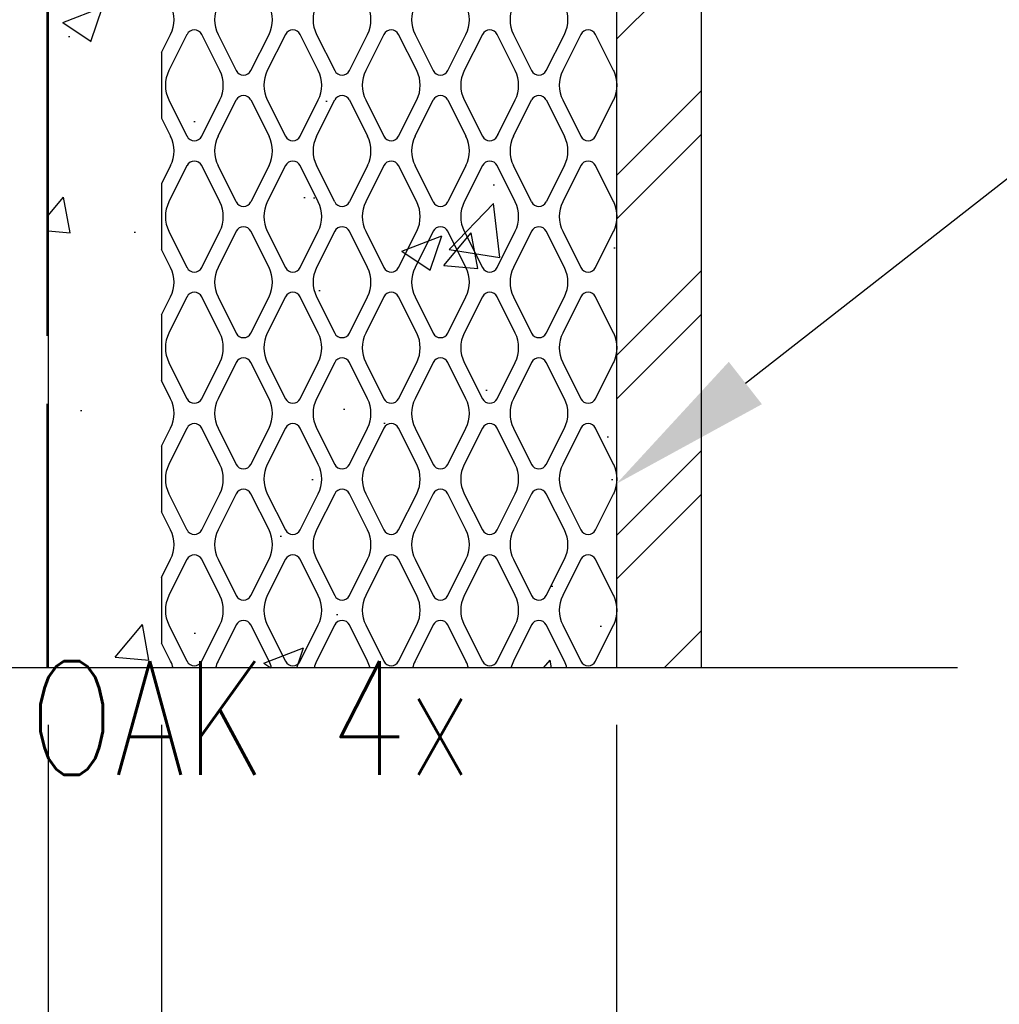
# Model space of a CAD drawing. Header units: inches. Extents: x 52 to 295, y 67 to 146.
# Tile 6 of 25: x 126.03 to 130.34, y 73.46 to 77.79. Entities that reach past the tile are written whole.
import ezdxf
from ezdxf import colors
from ezdxf.entities.mleader import LeaderData, LeaderLine
from ezdxf.math import Vec2, Vec3

# ---------------------------------------------------------------- set-up
doc = ezdxf.new("R2010")
doc.units = ezdxf.units.IN
doc.header["$MEASUREMENT"] = 0
for name, color, linetype in [('A-DETL-MEDM', 3, 'Continuous'), ('A-DETL-THIN', 1, 'Continuous'), ('S-ANNO-DIMS', 1, 'Continuous'), ('S-ANNO-NOTE', 2, 'Continuous')]:
    doc.layers.add(name, color=color, linetype=linetype)
doc.layers.add('M-DETL-PATT', color=9, linetype='Continuous', true_color=0x808080)
doc.styles.add('Annotative', font='romans.shx', dxfattribs={"width": 0.8, "height": 0.125})
doc.dimstyles.new('Annotative', dxfattribs={"dimscale": 0, "dimtxt": 0.125, "dimasz": 0.125, "dimexe": 0.18, "dimexo": 0.0625, "dimgap": 0.09, "dimtad": 1, "dimdec": 3, "dimzin": 3, "dimdsep": 46, "dimlunit": 4, "dimtxsty": 'Annotative', "dimcen": 0.09, "dimclrt": 2, "dimazin": 2, "dimtfac": 1, "dimtdec": 3, "dimtmove": 0, "dimatfit": 0, "dimfxl": 1, "dimtfill": 1, "dimfrac": 2, "dimtolj": 1, "dimtzin": 0, "dimarcsym": 0})

# ---------------------------------------------------------------- blocks, each defined once
blk = doc.blocks.new('*D33')
at = {"layer": 'Defpoints', "color": 0, "transparency": 16777216}
for p in [(126.1561, 74.9362), (126.655, 74.9362), (126.655, 72.7102)]:
    blk.add_point(p, dxfattribs=at)
at = {"layer": 'S-ANNO-DIMS', "color": 0, "lineweight": -2, "transparency": 16777216}
for p, q in [((126.1561, 74.6862), (126.1561, 71.9902)), ((126.655, 74.6862), (126.655, 71.9902)), ((125.6561, 72.7102), (123.1409, 72.7102)), ((126.655, 72.7102), (126.1561, 72.7102)), ((127.155, 72.7102), (127.655, 72.7102))]:
    blk.add_line(p, q, dxfattribs=at)
at = {"layer": 'S-ANNO-DIMS', "color": 0, "transparency": 16777216}
for points in [[(125.6561, 72.7935), (125.6561, 72.6269), (126.1561, 72.7102)], [(127.155, 72.7935), (127.155, 72.6269), (126.655, 72.7102)]]:
    blk.add_solid(points, dxfattribs=at)
at = {"layer": 'S-ANNO-DIMS', "color": 2, "lineweight": -3, "transparency": 16777216, "insert": (123.2834, 73.7369), "char_height": 0.5, "width": 1.730227, "attachment_point": 1, "line_spacing_factor": 0.983083, "style": 'Annotative'}
blk.add_mtext('\\A1;1/2"', dxfattribs=at)
blk = doc.blocks.new('*D34')
at = {"layer": 'Defpoints', "color": 0, "transparency": 16777216}
for p in [(126.1561, 74.9362), (128.6561, 74.9362), (128.6561, 71.4477)]:
    blk.add_point(p, dxfattribs=at)
at = {"layer": 'S-ANNO-DIMS', "color": 0, "lineweight": -2, "transparency": 16777216}
for p, q in [((126.1561, 74.6862), (126.1561, 70.7277)), ((128.6561, 74.6862), (128.6561, 70.7277)), ((125.6561, 71.4477), (125.1561, 71.4477)), ((126.1561, 71.4477), (128.6561, 71.4477)), ((129.1561, 71.4477), (132.5095, 71.4477))]:
    blk.add_line(p, q, dxfattribs=at)
at = {"layer": 'S-ANNO-DIMS', "color": 0, "transparency": 16777216}
for points in [[(125.6561, 71.5311), (125.6561, 71.3644), (126.1561, 71.4477)], [(129.1561, 71.5311), (129.1561, 71.3644), (128.6561, 71.4477)]]:
    blk.add_solid(points, dxfattribs=at)
at = {"layer": 'S-ANNO-DIMS', "color": 2, "transparency": 16777216, "insert": (131.0828, 72.522), "char_height": 0.5, "attachment_point": 5, "style": 'Annotative', "bg_fill": 3, "box_fill_scale": 1.25, "bg_fill_color": 256, "bg_fill_true_color": 13158600, "bg_fill_transparency": 0}
blk.add_mtext('\\A1;2 1/2"\\PCONC', dxfattribs=at)

msp = doc.modelspace()

# ---------------------------------------------------------------- hatches: boundary and pattern name
at = {"layer": 'M-DETL-PATT', "lineweight": -3}
h = msp.add_hatch(dxfattribs=at)
h.set_pattern_fill('FP_1', color=8, style=0, pattern_type=2)
h.set_pattern_definition([(45, (26.0005, -1.00223), (-0.3959798, 0.3959798), []), (45, (26.0005, -0.40223), (-0.3959798, 0.3959798), [])])
h.paths.add_polyline_path([(129.0311, 74.9362), (129.0311, 84.8601), (128.6561, 84.8601), (128.6561, 74.9362)])
h = msp.add_hatch(dxfattribs=at)
h.set_pattern_fill('GOST_WOOD', color=256, scale=0.15, style=0)
h.set_pattern_definition([(90, (-41.24825, -1.0022), (0.9, -6e-17), [1.5, -0.3]), (90, (-40.94825, -1.3022), (0.9, -6e-17), [0.9, -0.225, 0.45, -0.225]), (90, (-40.64825, -1.7522), (0.9, -6e-17), [1.5, -0.3])])
h.paths.add_polyline_path([(126.1561, 82.7351, 0.414214), (126.0311, 82.8601), (122.7811, 82.8601, 0.414214), (122.6561, 82.7351), (122.6561, 80.2612), (122.9061, 80.2612), (122.9432, 80.2448), (122.9466, 80.2874), (122.9701, 80.2448), (123.0385, 80.2448), (123.0418, 80.2874), (123.0654, 80.2448), (123.1337, 80.2448), (123.1371, 80.2874), (123.1606, 80.2448), (123.229, 80.2448), (123.2323, 80.2874), (123.2559, 80.2448), (123.3243, 80.2448), (123.3276, 80.2874), (123.3511, 80.2448), (123.4195, 80.2448), (123.4228, 80.2874), (123.4464, 80.2448), (123.5148, 80.2448), (123.5181, 80.2874), (123.5416, 80.2448), (123.61, 80.2448), (123.6133, 80.2874), (123.6369, 80.2448), (123.7053, 80.2448), (123.7086, 80.2874), (123.7321, 80.2448), (123.8005, 80.2448), (123.8039, 80.2874), (123.8274, 80.2448), (123.8958, 80.2448), (123.8991, 80.2874), (123.9227, 80.2448), (123.9911, 80.2448), (123.9944, 80.2874), (124.0179, 80.2448), (124.0863, 80.2448), (124.0896, 80.2874), (124.1132, 80.2448), (124.1498, 80.2448), (124.1867, 80.2353), (124.1884, 80.2714), (124.2119, 80.2288), (124.2916, 80.2083), (124.2818, 80.2354), (124.299, 80.2064), (124.43, 80.1726), (124.2374, 80.1231), (124.2374, 80.0789), (124.2165, 80.1177), (124.1421, 80.0985), (124.1421, 80.0564), (124.1151, 80.1005), (124.0468, 80.1005), (124.0468, 80.0564), (124.0199, 80.1005), (123.9516, 80.1005), (123.9516, 80.0564), (123.9246, 80.1005), (123.8563, 80.1005), (123.8563, 80.0564), (123.8294, 80.1005), (123.761, 80.1005), (123.761, 80.0564), (123.7341, 80.1005), (123.6658, 80.1005), (123.6658, 80.0564), (123.6389, 80.1005), (123.5705, 80.1005), (123.5705, 80.0564), (123.5436, 80.1005), (123.4753, 80.1005), (123.4753, 80.0564), (123.4483, 80.1005), (123.38, 80.1005), (123.38, 80.0564), (123.3531, 80.1005), (123.2848, 80.1005), (123.2848, 80.0564), (123.2578, 80.1005), (123.1895, 80.1005), (123.1895, 80.0564), (123.1626, 80.1005), (123.0943, 80.1005), (123.0943, 80.0564), (123.0673, 80.1005), (122.999, 80.1005), (122.999, 80.0564), (122.9721, 80.1005), (122.9432, 80.2448), (122.9061, 80.2612), (122.6561, 80.2612), (122.6561, 80.0841), (122.8906, 80.0841), (122.8679, 80.2047), (122.8986, 80.0841), (122.6561, 80.0841), (122.6561, 74.9362), (124.1561, 74.9362), (124.4061, 74.2494), (124.9061, 75.6231), (125.1561, 74.9362), (126.1561, 74.9362)])
h = msp.add_hatch(dxfattribs=at)
h.set_pattern_fill('AR-CONC', color=256, scale=0.25, style=0)
h.set_pattern_definition([(50, (-41.2482, -1.0022), (1.79315, -0.15688), [0.1875, -2.0625]), (355, (-41.2482, -1.0022), (-0.346878, 1.88048), [0.15, -1.65]), (100.4514, (-41.0988, -1.0153), (1.446272, 1.7236), [0.15935, -1.752855]), (46.1842, (-41.2482, -0.5022), (2.668103, -0.413798), [0.28125, -3.09375]), (96.6356, (-41.026, -0.5367), (2.336655, 2.435297), [0.239026, -2.629284]), (351.1842, (-41.2482, -0.5022), (2.336655, 2.435297), [0.225, -2.475]), (21, (-40.9982, -0.6272), (1.492268, -1.006547), [0.1875, -2.0625]), (326, (-40.9982, -0.6272), (0.608288, 1.812875), [0.15, -1.65]), (71.4514, (-40.8739, -0.7111), (2.100556, 0.806328), [0.15935, -1.752855]), (37.5, (-41.24825, -1.0022), (0.0303996, 0.8322346), [0, -1.63, 0, -1.675, 0, -1.65625]), (7.5, (-41.24825, -1.0022), (0.657674, 0.9860293), [0, -0.955, 0, -1.5925, 0, -0.63125]), (327.5, (-41.80575, -1.0022), (1.334556, -0.0563872), [0, -0.625, 0, -1.95, 0, -2.5875]), (317.5, (-42.0557, -1.0022), (1.4579654, 0.2502625), [0, -0.8125, 0, -1.295, 0, -1.8375])])
h.paths.add_polyline_path([(126.1561, 74.9362), (128.6561, 74.9362), (128.6561, 80.9226), (128.5351, 80.978), (128.4314, 81.0615), (128.3515, 81.168), (128.3004, 81.2909), (128.2811, 81.4226), (128.2186, 82.3601), (128.1667, 82.5125), (128.0776, 82.6466), (127.9572, 82.7536), (127.8136, 82.8264), (127.6561, 82.8601), (126.0311, 82.8601), (126.0635, 82.8559), (126.0936, 82.8434), (126.1195, 82.8235), (126.1394, 82.7976), (126.1519, 82.7675), (126.1561, 82.7351), (126.1561, 80.9226)])

# ---------------------------------------------------------------- linework, layer by layer
at = {"layer": 'A-DETL-MEDM', "lineweight": -3}
for p, q in [((128.6561, 84.8601), (128.6561, 74.9362)), ((129.0311, 74.9362), (129.0311, 84.8601))]:
    msp.add_line(p, q, dxfattribs=at)
at = {"layer": 'A-DETL-THIN', "lineweight": -3}
for p, q in [((126.1561, 82.7351), (126.1561, 74.9362)), ((126.655, 77.6445), (126.6949, 77.7243)), ((126.7671, 77.7243), (126.6873, 77.5647)), ((126.9115, 77.5647), (126.8317, 77.7243)), ((126.9039, 77.7243), (126.9837, 77.5647)), ((127.0483, 77.5647), (127.1281, 77.7243)), ((127.2003, 77.7243), (127.1204, 77.5647)), ((127.3446, 77.5647), (127.2648, 77.7243)), ((127.337, 77.7243), (127.4168, 77.5647)), ((127.4814, 77.5647), (127.5612, 77.7243)), ((127.6334, 77.7243), (127.5536, 77.5647)), ((127.7778, 77.5647), (127.6979, 77.7243)), ((127.7701, 77.7243), (127.8499, 77.5647)), ((127.9145, 77.5647), (127.9943, 77.7243)), ((128.0665, 77.7243), (127.9867, 77.5647)), ((128.2109, 77.5647), (128.1311, 77.7243)), ((128.2033, 77.7243), (128.2831, 77.5647)), ((128.3476, 77.5647), (128.4274, 77.7243)), ((128.4996, 77.7243), (128.4198, 77.5647)), ((128.644, 77.5647), (128.5642, 77.7243)), ((126.655, 77.6445), (126.655, 77.3558)), ((126.6873, 77.4356), (126.7671, 77.276)), ((126.8317, 77.276), (126.9115, 77.4356)), ((126.9039, 77.276), (126.9837, 77.4356)), ((127.0483, 77.4356), (127.1281, 77.276)), ((127.1204, 77.4356), (127.2003, 77.276)), ((127.2648, 77.276), (127.3446, 77.4356)), ((127.337, 77.276), (127.4168, 77.4356)), ((127.4814, 77.4356), (127.5612, 77.276)), ((127.5536, 77.4356), (127.6334, 77.276)), ((127.6979, 77.276), (127.7778, 77.4356)), ((127.7701, 77.276), (127.8499, 77.4356)), ((127.9145, 77.4356), (127.9943, 77.276)), ((127.9867, 77.4356), (128.0665, 77.276)), ((128.1311, 77.276), (128.2109, 77.4356)), ((128.2033, 77.276), (128.2831, 77.4356)), ((128.3476, 77.4356), (128.4274, 77.276)), ((128.4198, 77.4356), (128.4996, 77.276)), ((128.5642, 77.276), (128.644, 77.4356)), ((126.655, 77.3558), (126.6949, 77.276)), ((126.6949, 77.1468), (126.655, 77.067)), ((126.7671, 77.1468), (126.6873, 76.9872)), ((126.9115, 76.9872), (126.8317, 77.1468)), ((126.9837, 76.9872), (126.9039, 77.1468)), ((127.1281, 77.1468), (127.0483, 76.9872)), ((127.2003, 77.1468), (127.1204, 76.9872)), ((127.3446, 76.9872), (127.2648, 77.1468)), ((127.4168, 76.9872), (127.337, 77.1468)), ((127.5612, 77.1468), (127.4814, 76.9872)), ((127.6334, 77.1468), (127.5536, 76.9872)), ((127.7778, 76.9872), (127.6979, 77.1468)), ((127.8499, 76.9872), (127.7701, 77.1468)), ((127.9943, 77.1468), (127.9145, 76.9872)), ((128.0665, 77.1468), (127.9867, 76.9872)), ((128.2109, 76.9872), (128.1311, 77.1468)), ((128.2831, 76.9872), (128.2033, 77.1468)), ((128.4274, 77.1468), (128.3476, 76.9872)), ((128.4996, 77.1468), (128.4198, 76.9872)), ((128.644, 76.9872), (128.5642, 77.1468)), ((126.655, 77.067), (126.655, 76.7783)), ((126.6873, 76.8581), (126.7671, 76.6985)), ((126.8317, 76.6985), (126.9115, 76.8581)), ((126.9837, 76.8581), (126.9039, 76.6985)), ((127.1281, 76.6985), (127.0483, 76.8581)), ((127.1204, 76.8581), (127.2003, 76.6985)), ((127.2648, 76.6985), (127.3446, 76.8581)), ((127.4168, 76.8581), (127.337, 76.6985)), ((127.5612, 76.6985), (127.4814, 76.8581)), ((127.5536, 76.8581), (127.6334, 76.6985)), ((127.6979, 76.6985), (127.7778, 76.8581)), ((127.8499, 76.8581), (127.7701, 76.6985)), ((127.9943, 76.6985), (127.9145, 76.8581)), ((127.9867, 76.8581), (128.0665, 76.6985)), ((128.1311, 76.6985), (128.2109, 76.8581)), ((128.2831, 76.8581), (128.2033, 76.6985)), ((128.4274, 76.6985), (128.3476, 76.8581)), ((128.4198, 76.8581), (128.4996, 76.6985)), ((128.5642, 76.6985), (128.644, 76.8581)), ((126.6949, 76.6985), (126.655, 76.7783)), ((126.655, 76.4895), (126.6949, 76.5693)), ((126.7671, 76.5693), (126.6873, 76.4097)), ((126.9115, 76.4097), (126.8317, 76.5693)), ((126.9039, 76.5693), (126.9837, 76.4097)), ((127.0483, 76.4097), (127.1281, 76.5693)), ((127.2003, 76.5693), (127.1204, 76.4097)), ((127.3446, 76.4097), (127.2648, 76.5693)), ((127.337, 76.5693), (127.4168, 76.4097)), ((127.4814, 76.4097), (127.5612, 76.5693)), ((127.6334, 76.5693), (127.5536, 76.4097)), ((127.7778, 76.4097), (127.6979, 76.5693)), ((127.7701, 76.5693), (127.8499, 76.4097)), ((127.9145, 76.4097), (127.9943, 76.5693)), ((128.0665, 76.5693), (127.9867, 76.4097)), ((128.2109, 76.4097), (128.1311, 76.5693)), ((128.2033, 76.5693), (128.2831, 76.4097)), ((128.3476, 76.4097), (128.4274, 76.5693)), ((128.4996, 76.5693), (128.4198, 76.4097)), ((128.644, 76.4097), (128.5642, 76.5693)), ((126.655, 76.4895), (126.655, 76.2008)), ((126.6873, 76.2806), (126.7671, 76.121)), ((126.8317, 76.121), (126.9115, 76.2806)), ((126.9837, 76.2806), (126.9039, 76.121)), ((127.1281, 76.121), (127.0483, 76.2806)), ((127.1204, 76.2806), (127.2003, 76.121)), ((127.2648, 76.121), (127.3446, 76.2806)), ((127.4168, 76.2806), (127.337, 76.121)), ((127.5612, 76.121), (127.4814, 76.2806)), ((127.5536, 76.2806), (127.6334, 76.121)), ((127.6979, 76.121), (127.7778, 76.2806)), ((127.8499, 76.2806), (127.7701, 76.121)), ((127.9943, 76.121), (127.9145, 76.2806)), ((127.9867, 76.2806), (128.0665, 76.121)), ((128.1311, 76.121), (128.2109, 76.2806)), ((128.2831, 76.2806), (128.2033, 76.121)), ((128.4274, 76.121), (128.3476, 76.2806)), ((128.4198, 76.2806), (128.4996, 76.121)), ((128.5642, 76.121), (128.644, 76.2806)), ((126.6949, 76.121), (126.655, 76.2008)), ((126.655, 75.912), (126.6949, 75.9918)), ((126.7671, 75.9918), (126.6873, 75.8322)), ((126.9115, 75.8322), (126.8317, 75.9918)), ((126.9039, 75.9918), (126.9837, 75.8322)), ((127.0483, 75.8322), (127.1281, 75.9918)), ((127.2003, 75.9918), (127.1204, 75.8322)), ((127.3446, 75.8322), (127.2648, 75.9918)), ((127.337, 75.9918), (127.4168, 75.8322)), ((127.4814, 75.8322), (127.5612, 75.9918)), ((127.6334, 75.9918), (127.5536, 75.8322)), ((127.7778, 75.8322), (127.6979, 75.9918)), ((127.7701, 75.9918), (127.8499, 75.8322)), ((127.9145, 75.8322), (127.9943, 75.9918)), ((128.0665, 75.9918), (127.9867, 75.8322)), ((128.2109, 75.8322), (128.1311, 75.9918)), ((128.2033, 75.9918), (128.2831, 75.8322)), ((128.3476, 75.8322), (128.4274, 75.9918)), ((128.4996, 75.9918), (128.4198, 75.8322)), ((128.644, 75.8322), (128.5642, 75.9918)), ((126.655, 75.912), (126.655, 75.6233)), ((126.6873, 75.7031), (126.7671, 75.5435)), ((126.8317, 75.5435), (126.9115, 75.7031)), ((126.9837, 75.7031), (126.9039, 75.5435)), ((127.1281, 75.5435), (127.0483, 75.7031)), ((127.1204, 75.7031), (127.2003, 75.5435)), ((127.2648, 75.5435), (127.3446, 75.7031)), ((127.4168, 75.7031), (127.337, 75.5435)), ((127.5612, 75.5435), (127.4814, 75.7031)), ((127.5536, 75.7031), (127.6334, 75.5435)), ((127.6979, 75.5435), (127.7778, 75.7031)), ((127.8499, 75.7031), (127.7701, 75.5435)), ((127.9943, 75.5435), (127.9145, 75.7031)), ((127.9867, 75.7031), (128.0665, 75.5435)), ((128.1311, 75.5435), (128.2109, 75.7031)), ((128.2831, 75.7031), (128.2033, 75.5435)), ((128.4274, 75.5435), (128.3476, 75.7031)), ((128.4198, 75.7031), (128.4996, 75.5435)), ((128.5642, 75.5435), (128.644, 75.7031)), ((126.6949, 75.5435), (126.655, 75.6233)), ((126.655, 75.3345), (126.6949, 75.4143)), ((126.7671, 75.4143), (126.6873, 75.2547)), ((126.9115, 75.2547), (126.8317, 75.4143)), ((126.9039, 75.4143), (126.9837, 75.2547)), ((127.0483, 75.2547), (127.1281, 75.4143)), ((127.2003, 75.4143), (127.1204, 75.2547)), ((127.3446, 75.2547), (127.2648, 75.4143)), ((127.337, 75.4143), (127.4168, 75.2547)), ((127.4814, 75.2547), (127.5612, 75.4143)), ((127.6334, 75.4143), (127.5536, 75.2547)), ((127.7778, 75.2547), (127.6979, 75.4143)), ((127.7701, 75.4143), (127.8499, 75.2547)), ((127.9145, 75.2547), (127.9943, 75.4143)), ((128.0665, 75.4143), (127.9867, 75.2547)), ((128.2109, 75.2547), (128.1311, 75.4143)), ((128.2033, 75.4143), (128.2831, 75.2547)), ((128.3476, 75.2547), (128.4274, 75.4143)), ((128.4996, 75.4143), (128.4198, 75.2547)), ((128.644, 75.2547), (128.5642, 75.4143)), ((126.655, 75.3345), (126.655, 75.0458)), ((126.6873, 75.1256), (126.7671, 74.966)), ((126.8317, 74.966), (126.9115, 75.1256)), ((126.9837, 75.1256), (126.9039, 74.966)), ((127.1281, 74.966), (127.0483, 75.1256)), ((127.1204, 75.1256), (127.2003, 74.966)), ((127.2648, 74.966), (127.3446, 75.1256)), ((127.4168, 75.1256), (127.337, 74.966)), ((127.5612, 74.966), (127.4814, 75.1256)), ((127.5536, 75.1256), (127.6334, 74.966)), ((127.6979, 74.966), (127.7778, 75.1256)), ((127.8499, 75.1256), (127.7701, 74.966)), ((127.9943, 74.966), (127.9145, 75.1256)), ((127.9867, 75.1256), (128.0665, 74.966)), ((128.1311, 74.966), (128.2109, 75.1256)), ((128.2831, 75.1256), (128.2033, 74.966)), ((128.4274, 74.966), (128.3476, 75.1256)), ((128.4198, 75.1256), (128.4996, 74.966)), ((128.5642, 74.966), (128.644, 75.1256)), ((126.6949, 74.966), (126.655, 75.0458))]:
    msp.add_line(p, q, dxfattribs=at)
for centre, radius, start, end in [((126.5658, 77.7889), 0.1444, 333.4349, 26.5651), ((127.033, 77.7889), 0.1444, 153.4349, 206.5651), ((126.9989, 77.7889), 0.1444, 333.4349, 26.5651), ((127.4661, 77.7889), 0.1444, 153.4349, 206.5651), ((127.4321, 77.7889), 0.1444, 333.4349, 26.5651), ((127.8993, 77.7889), 0.1444, 153.4349, 206.5651), ((127.8652, 77.7889), 0.1444, 333.4349, 26.5651), ((128.3324, 77.7889), 0.1444, 153.4349, 206.5651), ((128.2983, 77.7889), 0.1444, 333.4349, 26.5651), ((126.7994, 77.7082), 0.0361, 26.5651, 153.4349), ((127.2325, 77.7082), 0.0361, 26.5651, 153.4349), ((127.6657, 77.7082), 0.0361, 26.5651, 153.4349), ((128.0988, 77.7082), 0.0361, 26.5651, 153.4349), ((128.5319, 77.7082), 0.0361, 26.5651, 153.4349), ((126.8165, 77.5001), 0.1444, 153.4349, 206.5651), ((126.7824, 77.5001), 0.1444, 333.4349, 26.5651), ((127.016, 77.5808), 0.0361, 206.5651, 333.4349), ((127.2496, 77.5001), 0.1444, 153.4349, 206.5651), ((127.2155, 77.5001), 0.1444, 333.4349, 26.5651), ((127.4491, 77.5808), 0.0361, 206.5651, 333.4349), ((127.6827, 77.5001), 0.1444, 153.4349, 206.5651), ((127.6486, 77.5001), 0.1444, 333.4349, 26.5651), ((127.8822, 77.5808), 0.0361, 206.5651, 333.4349), ((128.1158, 77.5001), 0.1444, 153.4349, 206.5651), ((128.0817, 77.5001), 0.1444, 333.4349, 26.5651), ((128.3153, 77.5808), 0.0361, 206.5651, 333.4349), ((128.549, 77.5001), 0.1444, 153.4349, 206.5651), ((128.5149, 77.5001), 0.1444, 333.4349, 26.5651), ((127.016, 77.4194), 0.0361, 26.5651, 153.4349), ((127.4491, 77.4194), 0.0361, 26.5651, 153.4349), ((127.8822, 77.4194), 0.0361, 26.5651, 153.4349), ((128.3153, 77.4194), 0.0361, 26.5651, 153.4349), ((126.5658, 77.2114), 0.1444, 333.4349, 26.5651), ((126.7994, 77.2921), 0.0361, 206.5651, 333.4349), ((127.033, 77.2114), 0.1444, 153.4349, 206.5651), ((126.9989, 77.2114), 0.1444, 333.4349, 26.5651), ((127.2325, 77.2921), 0.0361, 206.5651, 333.4349), ((127.4661, 77.2114), 0.1444, 153.4349, 206.5651), ((127.4321, 77.2114), 0.1444, 333.4349, 26.5651), ((127.6657, 77.2921), 0.0361, 206.5651, 333.4349), ((127.8993, 77.2114), 0.1444, 153.4349, 206.5651), ((127.8652, 77.2114), 0.1444, 333.4349, 26.5651), ((128.0988, 77.2921), 0.0361, 206.5651, 333.4349), ((128.3324, 77.2114), 0.1444, 153.4349, 206.5651), ((128.2983, 77.2114), 0.1444, 333.4349, 26.5651), ((128.5319, 77.2921), 0.0361, 206.5651, 333.4349), ((126.7994, 77.1307), 0.0361, 26.5651, 153.4349), ((127.2325, 77.1307), 0.0361, 26.5651, 153.4349), ((127.6657, 77.1307), 0.0361, 26.5651, 153.4349), ((128.0988, 77.1307), 0.0361, 26.5651, 153.4349), ((128.5319, 77.1307), 0.0361, 26.5651, 153.4349), ((126.8165, 76.9226), 0.1444, 153.4349, 206.5651), ((126.7824, 76.9226), 0.1444, 333.4349, 26.5651), ((127.016, 77.0033), 0.0361, 206.5651, 333.4349), ((127.2496, 76.9226), 0.1444, 153.4349, 206.5651), ((127.2155, 76.9226), 0.1444, 333.4349, 26.5651), ((127.4491, 77.0033), 0.0361, 206.5651, 333.4349), ((127.6827, 76.9226), 0.1444, 153.4349, 206.5651), ((127.6486, 76.9226), 0.1444, 333.4349, 26.5651), ((127.8822, 77.0033), 0.0361, 206.5651, 333.4349), ((128.1158, 76.9226), 0.1444, 153.4349, 206.5651), ((128.0817, 76.9226), 0.1444, 333.4349, 26.5651), ((128.3153, 77.0033), 0.0361, 206.5651, 333.4349), ((128.549, 76.9226), 0.1444, 153.4349, 206.5651), ((128.5149, 76.9226), 0.1444, 333.4349, 26.5651), ((127.016, 76.8419), 0.0361, 26.5651, 153.4349), ((127.4491, 76.8419), 0.0361, 26.5651, 153.4349), ((127.8822, 76.8419), 0.0361, 26.5651, 153.4349), ((128.3153, 76.8419), 0.0361, 26.5651, 153.4349), ((126.5658, 76.6339), 0.1444, 333.4349, 26.5651), ((126.7994, 76.7146), 0.0361, 206.5651, 333.4349), ((127.033, 76.6339), 0.1444, 153.4349, 206.5651), ((126.9989, 76.6339), 0.1444, 333.4349, 26.5651), ((127.2325, 76.7146), 0.0361, 206.5651, 333.4349), ((127.4661, 76.6339), 0.1444, 153.4349, 206.5651), ((127.4321, 76.6339), 0.1444, 333.4349, 26.5651), ((127.6657, 76.7146), 0.0361, 206.5651, 333.4349), ((127.8993, 76.6339), 0.1444, 153.4349, 206.5651), ((127.8652, 76.6339), 0.1444, 333.4349, 26.5651), ((128.0988, 76.7146), 0.0361, 206.5651, 333.4349), ((128.3324, 76.6339), 0.1444, 153.4349, 206.5651), ((128.2983, 76.6339), 0.1444, 333.4349, 26.5651), ((128.5319, 76.7146), 0.0361, 206.5651, 333.4349), ((126.7994, 76.5532), 0.0361, 26.5651, 153.4349), ((127.2325, 76.5532), 0.0361, 26.5651, 153.4349), ((127.6657, 76.5532), 0.0361, 26.5651, 153.4349), ((128.0988, 76.5532), 0.0361, 26.5651, 153.4349), ((128.5319, 76.5532), 0.0361, 26.5651, 153.4349), ((126.8165, 76.3451), 0.1444, 153.4349, 206.5651), ((126.7824, 76.3451), 0.1444, 333.4349, 26.5651), ((127.016, 76.4258), 0.0361, 206.5651, 333.4349), ((127.2496, 76.3451), 0.1444, 153.4349, 206.5651), ((127.2155, 76.3451), 0.1444, 333.4349, 26.5651), ((127.4491, 76.4258), 0.0361, 206.5651, 333.4349), ((127.6827, 76.3451), 0.1444, 153.4349, 206.5651), ((127.6486, 76.3451), 0.1444, 333.4349, 26.5651), ((127.8822, 76.4258), 0.0361, 206.5651, 333.4349), ((128.1158, 76.3451), 0.1444, 153.4349, 206.5651), ((128.0817, 76.3451), 0.1444, 333.4349, 26.5651), ((128.3153, 76.4258), 0.0361, 206.5651, 333.4349), ((128.549, 76.3451), 0.1444, 153.4349, 206.5651), ((128.5149, 76.3451), 0.1444, 333.4349, 26.5651), ((127.016, 76.2644), 0.0361, 26.5651, 153.4349), ((127.4491, 76.2644), 0.0361, 26.5651, 153.4349), ((127.8822, 76.2644), 0.0361, 26.5651, 153.4349), ((128.3153, 76.2644), 0.0361, 26.5651, 153.4349), ((126.5658, 76.0564), 0.1444, 333.4349, 26.5651), ((126.7994, 76.1371), 0.0361, 206.5651, 333.4349), ((127.033, 76.0564), 0.1444, 153.4349, 206.5651), ((126.9989, 76.0564), 0.1444, 333.4349, 26.5651), ((127.2325, 76.1371), 0.0361, 206.5651, 333.4349), ((127.4661, 76.0564), 0.1444, 153.4349, 206.5651), ((127.4321, 76.0564), 0.1444, 333.4349, 26.5651), ((127.6657, 76.1371), 0.0361, 206.5651, 333.4349), ((127.8993, 76.0564), 0.1444, 153.4349, 206.5651), ((127.8652, 76.0564), 0.1444, 333.4349, 26.5651), ((128.0988, 76.1371), 0.0361, 206.5651, 333.4349), ((128.3324, 76.0564), 0.1444, 153.4349, 206.5651), ((128.2983, 76.0564), 0.1444, 333.4349, 26.5651), ((128.5319, 76.1371), 0.0361, 206.5651, 333.4349), ((126.7994, 75.9757), 0.0361, 26.5651, 153.4349), ((127.2325, 75.9757), 0.0361, 26.5651, 153.4349), ((127.6657, 75.9757), 0.0361, 26.5651, 153.4349), ((128.0988, 75.9757), 0.0361, 26.5651, 153.4349), ((128.5319, 75.9757), 0.0361, 26.5651, 153.4349), ((126.8165, 75.7676), 0.1444, 153.4349, 206.5651), ((126.7824, 75.7676), 0.1444, 333.4349, 26.5651), ((127.016, 75.8483), 0.0361, 206.5651, 333.4349), ((127.2496, 75.7676), 0.1444, 153.4349, 206.5651), ((127.2155, 75.7676), 0.1444, 333.4349, 26.5651), ((127.4491, 75.8483), 0.0361, 206.5651, 333.4349), ((127.6827, 75.7676), 0.1444, 153.4349, 206.5651), ((127.6486, 75.7676), 0.1444, 333.4349, 26.5651), ((127.8822, 75.8483), 0.0361, 206.5651, 333.4349), ((128.1158, 75.7676), 0.1444, 153.4349, 206.5651), ((128.0817, 75.7676), 0.1444, 333.4349, 26.5651), ((128.3153, 75.8483), 0.0361, 206.5651, 333.4349), ((128.549, 75.7676), 0.1444, 153.4349, 206.5651), ((128.5149, 75.7676), 0.1444, 333.4349, 26.5651), ((127.016, 75.6869), 0.0361, 26.5651, 153.4349), ((127.4491, 75.6869), 0.0361, 26.5651, 153.4349), ((127.8822, 75.6869), 0.0361, 26.5651, 153.4349), ((128.3153, 75.6869), 0.0361, 26.5651, 153.4349), ((126.5658, 75.4789), 0.1444, 333.4349, 26.5651), ((126.7994, 75.5596), 0.0361, 206.5651, 333.4349), ((127.033, 75.4789), 0.1444, 153.4349, 206.5651), ((126.9989, 75.4789), 0.1444, 333.4349, 26.5651), ((127.2325, 75.5596), 0.0361, 206.5651, 333.4349), ((127.4661, 75.4789), 0.1444, 153.4349, 206.5651), ((127.4321, 75.4789), 0.1444, 333.4349, 26.5651), ((127.6657, 75.5596), 0.0361, 206.5651, 333.4349), ((127.8993, 75.4789), 0.1444, 153.4349, 206.5651), ((127.8652, 75.4789), 0.1444, 333.4349, 26.5651), ((128.0988, 75.5596), 0.0361, 206.5651, 333.4349), ((128.3324, 75.4789), 0.1444, 153.4349, 206.5651), ((128.2983, 75.4789), 0.1444, 333.4349, 26.5651), ((128.5319, 75.5596), 0.0361, 206.5651, 333.4349), ((126.7994, 75.3982), 0.0361, 26.5651, 153.4349), ((127.2325, 75.3982), 0.0361, 26.5651, 153.4349), ((127.6657, 75.3982), 0.0361, 26.5651, 153.4349), ((128.0988, 75.3982), 0.0361, 26.5651, 153.4349), ((128.5319, 75.3982), 0.0361, 26.5651, 153.4349), ((126.8165, 75.1901), 0.1444, 153.4349, 206.5651), ((126.7824, 75.1901), 0.1444, 333.4349, 26.5651), ((127.016, 75.2708), 0.0361, 206.5651, 333.4349), ((127.2496, 75.1901), 0.1444, 153.4349, 206.5651), ((127.2155, 75.1901), 0.1444, 333.4349, 26.5651), ((127.4491, 75.2708), 0.0361, 206.5651, 333.4349), ((127.6827, 75.1901), 0.1444, 153.4349, 206.5651), ((127.6486, 75.1901), 0.1444, 333.4349, 26.5651), ((127.8822, 75.2708), 0.0361, 206.5651, 333.4349), ((128.1158, 75.1901), 0.1444, 153.4349, 206.5651), ((128.0817, 75.1901), 0.1444, 333.4349, 26.5651), ((128.3153, 75.2708), 0.0361, 206.5651, 333.4349), ((128.549, 75.1901), 0.1444, 153.4349, 206.5651), ((128.5149, 75.1901), 0.1444, 333.4349, 26.5651), ((127.016, 75.1094), 0.0361, 26.5651, 153.4349), ((127.4491, 75.1094), 0.0361, 26.5651, 153.4349), ((127.8822, 75.1094), 0.0361, 26.5651, 153.4349), ((128.3153, 75.1094), 0.0361, 26.5651, 153.4349), ((126.5658, 74.9014), 0.1444, 13.9717, 26.5651), ((126.7994, 74.9821), 0.0361, 206.5651, 333.4349), ((127.033, 74.9014), 0.1444, 153.4349, 166.0283), ((126.9989, 74.9014), 0.1444, 13.9717, 26.5651), ((127.2325, 74.9821), 0.0361, 206.5651, 333.4349), ((127.4661, 74.9014), 0.1444, 153.4349, 166.0283), ((127.4321, 74.9014), 0.1444, 13.9717, 26.5651), ((127.6657, 74.9821), 0.0361, 206.5651, 333.4349), ((127.8993, 74.9014), 0.1444, 153.4349, 166.0283), ((127.8652, 74.9014), 0.1444, 13.9717, 26.5651), ((128.0988, 74.9821), 0.0361, 206.5651, 333.4349), ((128.3324, 74.9014), 0.1444, 153.4349, 166.0283), ((128.2983, 74.9014), 0.1444, 13.9717, 26.5651), ((128.5319, 74.9821), 0.0361, 206.5651, 333.4349)]:
    msp.add_arc(centre, radius, start, end, dxfattribs=at)

# ---------------------------------------------------------------- dimensions: what is measured, and where the dimension line sits
at = {"layer": 'S-ANNO-DIMS', "lineweight": -3}
dim = msp.add_linear_dim(base=(126.655, 72.7102), p1=(126.1561, 74.9362), p2=(126.655, 74.9362), dimstyle='Annotative', override={"dimpost": '\\X', "dimtfill": 0}, dxfattribs=at)
dim.commit()
dim.dimension.update_dxf_attribs({"geometry": '*D33', "text_midpoint": (124.1485, 72.7102), "dimtype": 160})

# ---------------------------------------------------------------- leaders
at = {"layer": 'S-ANNO-NOTE', "lineweight": -3}
ml = msp.add_multileader_mtext('Standard', dxfattribs=at)
ml.set_content('\\pxt3.2,6.4,9.6,12.8,16,19.2,22.4,25.6,28.8,32,35.2,38.4,41.6,44.8,48,51.2,54.4,57.6,60.8,64,67.2,70.4,73.6,76.8,80,83.2,86.4,89.6,92.8,96,99.2,102.4;{\\C256;1x IPE WOOD}', color=2, style='Annotative')
ml.set_leader_properties(color=1)
ml.build(insert=Vec2(0, 0))
ml.multileader.update_dxf_attribs({"text_right_attachment_type": 3, "dogleg_length": 0.125, "arrow_head_size": 0.72, "scale": 4})
ctx = ml.context
ctx.base_point, ctx.scale, ctx.char_height, ctx.arrow_head_size, ctx.landing_gap_size, ctx.plane_origin = Vec3(112.3373, 76.0984), 4, 0.5, 0.72, 0.36, Vec3(132.4397, 34.3801)
ctx.right_attachment = 3
notes = []
notes.append((ctx, [(0, (1, 1, 0), (117.5002, 76.0984), (-1, 0), 0.5, [(0, [(121.9061, 79.6883)], 0, [])])]))
ctx.mtext.insert, ctx.mtext.width, ctx.mtext.defined_height, ctx.mtext.flow_direction = Vec3(112.6973, 76.3484), 6.040952, 7.5856, 5
ml = msp.add_multileader_mtext('Standard', dxfattribs=at)
ml.set_content('\\pxt3.2,6.4,9.6,12.8,16,19.2,22.4,25.6,28.8,32,35.2,38.4,41.6,44.8,48,51.2,54.4,57.6,60.8,64,67.2,70.4,73.6,76.8,80,83.2,86.4,89.6,92.8,96,99.2,102.4;{\\C256;TACK WELD\\PEXPANDED MTL\\PAS SHOWN IN\\PDETAILS C1/\\PAND C3/S-705}', color=2, style='Annotative')
ml.set_leader_properties(color=1)
ml.build(insert=Vec2(0, 0))
ml.multileader.update_dxf_attribs({"text_right_attachment_type": 3, "dogleg_length": 0.125, "arrow_head_size": 0.72, "scale": 4})
ctx = ml.context
ctx.base_point, ctx.scale, ctx.char_height, ctx.arrow_head_size, ctx.landing_gap_size, ctx.plane_origin = Vec3(131.1236, 77.285), 4, 0.5, 0.72, 0.36, Vec3(117.3821, 36.2375)
ctx.right_attachment = 3
notes.append((ctx, [(0, (1, 1, 0), (130.6236, 77.285), (1, 0), 0.5, [(0, [(128.6561, 75.7467)], 0, [])])]))
ctx.mtext.insert, ctx.mtext.width, ctx.mtext.flow_direction = Vec3(131.4836, 77.6184), 5.400056, 5
ml = msp.add_multileader_mtext('Standard', dxfattribs=at)
ml.set_content('\\pxqr,t3.2,6.4,9.6,12.8,16,19.2,22.4,25.6,28.8,32,35.2,38.4,41.6,44.8,48,51.2,54.4,57.6,60.8,64,67.2,70.4,73.6,76.8,80,83.2,86.4,89.6,92.8,96,99.2,102.4;{\\C256;RED OAK 4x}', color=2, style='Annotative')
ml.set_leader_properties(color=1)
ml.build(insert=Vec2(0, 0))
ml.multileader.update_dxf_attribs({"text_right_attachment_type": 3, "dogleg_length": 0.125, "arrow_head_size": 0.72, "scale": 4})
ctx = ml.context
ctx.base_point, ctx.scale, ctx.char_height, ctx.arrow_head_size, ctx.landing_gap_size, ctx.plane_origin = Vec3(112.3373, 74.7165), 4, 0.5, 0.72, 0.36, Vec3(133.7489, 44.134)
ctx.right_attachment = 3
notes.append((ctx, [(0, (1, 1, 0), (117.2526, 74.7165), (-1, 0), 0.5, [(0, [(122.6561, 76.7518)], 0, [])])]))
ctx.mtext.insert, ctx.mtext.width, ctx.mtext.flow_direction = Vec3(112.6973, 74.9665), 3.832167, 5
for ctx, leaders in notes:
    for number, flags, end, landing, length, lines in leaders:
        leader = LeaderData()
        leader.index, (leader.has_last_leader_line, leader.has_dogleg_vector, leader.attachment_direction) = number, flags
        leader.last_leader_point, leader.dogleg_vector, leader.dogleg_length = Vec3(end), Vec3(landing), length
        for number, points, colour, breaks in lines:
            line = LeaderLine()
            line.index, line.vertices, line.color, line.breaks = number, Vec3.list(points), colors.encode_raw_color(colour), breaks
            leader.lines.append(line)
        ctx.leaders.append(leader)

# ---------------------------------------------------------------- next in the draw order: dimensions: what is measured, and where the dimension line sits
at = {"layer": 'S-ANNO-DIMS'}
dim = msp.add_linear_dim(base=(128.6561, 71.4477), p1=(126.1561, 74.9362), p2=(128.6561, 74.9362), text='<>\\PCONC', dimstyle='Annotative', override={"dimpost": '\\X'}, dxfattribs=at)
dim.commit()
dim.dimension.update_dxf_attribs({"geometry": '*D34', "text_midpoint": (131.0828, 71.4477), "dimtype": 160})

# ---------------------------------------------------------------- next in the draw order: linework, layer by layer
at = {"layer": 'A-DETL-THIN', "lineweight": -3}
msp.add_lwpolyline([(130.1561, 74.9362), (125.1561, 74.9362), (124.9061, 75.6231), (124.4061, 74.2494), (124.1561, 74.9362), (119.1561, 74.9362)], dxfattribs=at)

doc.saveas('drawing.dxf')
